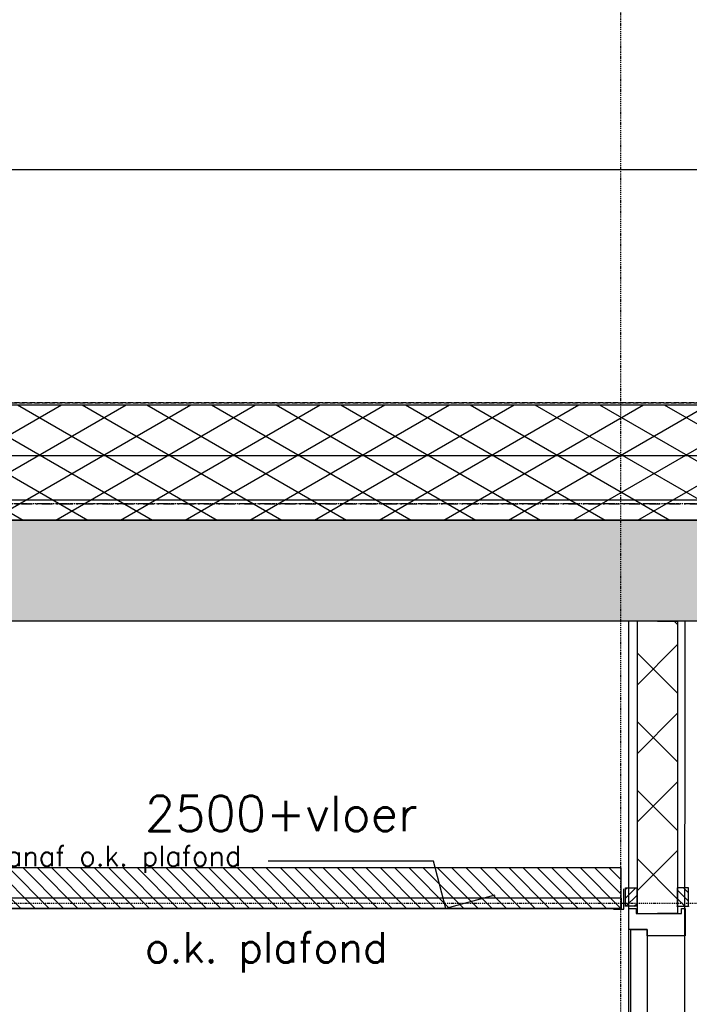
# Model space of a CAD drawing. Extents: x 149262 to 371235, y 141599 to 287858.
# Tile 21 of 60: x 158926 to 160583, y 153332 to 155767. Entities that reach past the tile are written whole.
import ezdxf

# ---------------------------------------------------------------- set-up
doc = ezdxf.new("R2010")
doc.units = 0
doc.header["$LTSCALE"] = 50
doc.header["$MEASUREMENT"] = 0
doc.header["$PDMODE"] = 3
doc.header["$PDSIZE"] = 0.1
for name, pattern in [('DASHDOT', [1, 0.5, -0.25, 0, -0.25]), ('DD1', [2.66667, 1.66667, -0.5, 0, -0.5]), ('HIDDEN', [0.375, 0.25, -0.125])]:
    doc.linetypes.add(name, pattern=pattern)
doc.layers.get('0').update_dxf_attribs({"linetype": 'CONTINUOUS'})
for name, color, linetype in [('_DETAILNUMMERS', 4, 'CONTINUOUS'), ('A--01A1_ACEER', 1, 'CONTINUOUS'), ('A--A21--_F-23-', 9, 'CONTINUOUS'), ('A--A22--_F123-', 9, 'CONTINUOUS'), ('A--A23--_F--3-', 9, 'CONTINUOUS'), ('A--A25--_F--3-', 9, 'CONTINUOUS'), ('A--L13D3_VLOEREN', 3, 'CONTINUOUS'), ('A--L21--', 3, 'CONTINUOUS'), ('A--L21--_F-23-', 4, 'CONTINUOUS'), ('A--L22--', 3, 'CONTINUOUS'), ('A--L22--_F--3-', 7, 'CONTINUOUS'), ('A--L25--', 7, 'CONTINUOUS'), ('A--L25--_F-23-', 7, 'CONTINUOUS'), ('A--L27DC4_DAKEN', 4, 'HIDDEN'), ('A--L32--_F123-', 1, 'CONTINUOUS'), ('A--L35-D2-_PLAFONDS', 2, 'CONTINUOUS'), ('A--L35-D4-_PLAFONDS', 4, 'CONTINUOUS'), ('A--L35D1_PLAFONDS', 1, 'CONTINUOUS'), ('A--M01A1_MAATVOERING', 1, 'CONTINUOUS'), ('A--M01B1_HOOGTE_MAATV', 1, 'CONTINUOUS'), ('A--T01B2_HOOGTE_MAATV', 2, 'CONTINUOUS'), ('A--T01B3_HOOGTE_MAATV', 3, 'CONTINUOUS'), ('STRAMIEN', 8, 'DD1'), ('X--LR---_CP', 7, 'CONTINUOUS')]:
    doc.layers.add(name, color=color, linetype=linetype)
doc.styles.add('HIEMSTRA', font='romans.shx')
doc.styles.add('HOOGTEXT', font='ROMANS.shx', dxfattribs={"height": 2.5})

# ---------------------------------------------------------------- blocks, each defined once
blk = doc.blocks.new('Q020259-')
at = {"layer": 'A--A25--_F--3-'}
h = blk.add_hatch(dxfattribs=at)
h.set_pattern_fill('ALFALINE', color=256, scale=15, style=0, pattern_type=2)
h.set_pattern_definition([(45, (0, 0), (-10.6066, 10.6066), [])])
h.paths.add_polyline_path([(0, 0), (0, 46), (28, 46), (28, 0)])
at = {"layer": 'A--L25--_F-23-', "color": 2, "linetype": 'Continuous'}
blk.add_lwpolyline([(0, 0), (0, 46), (28, 46), (28, 0)], close=True, dxfattribs=at)
at = {"layer": 'X--LR---_CP'}
for p in [(0, 0), (0, 0), (28, 0)]:
    blk.add_point(p, dxfattribs=at)
blk = doc.blocks.new('*U609')
at = {"layer": 'A--A22--_F123-', "linetype": 'Continuous'}
h = blk.add_hatch(dxfattribs=at)
h.set_pattern_fill('ALFAKRS', color=256, scale=120, style=0)
h.set_pattern_definition([(45, (-160504.16, -154278.92), (-84.852814, 84.852814), []), (135, (-160504.16, -154278.92), (-84.852814, -84.852814), [])])
h.paths.add_polyline_path([(0, 0), (50, 0), (50, -722.7), (0, -722.7), (-50, -722.7), (-50, 0)])
at = {"layer": 'A--L22--_F--3-', "color": 3, "linetype": 'Continuous'}
for points in [[(0, 0), (-50, 0), (-50, -722.7), (0, -722.7)], [(0, 0), (50, 0), (50, -722.7), (0, -722.7)]]:
    blk.add_lwpolyline(points, dxfattribs=at)
blk = doc.blocks.new('HOOGTEP')
at = {"layer": 'A--M01A1_MAATVOERING'}
for p, q in [((0, 0), (0.624, 2.33)), ((0.624, 2.33), (8.794, 2.33)), ((-2.415, 0.647), (0, 0))]:
    blk.add_line(p, q, dxfattribs=at)
at = {"layer": 'A--M01B1_HOOGTE_MAATV'}
blk.add_line((-1.379, 0), (0.911, 0), dxfattribs=at)
at = {"layer": 'A--T01B2_HOOGTE_MAATV', "style": 'HOOGTEXT', "flags": 4}
blk.add_attdef('TEKST', (1.84, -0.671), '', height=1.5, dxfattribs=at)
at = {"layer": 'A--T01B3_HOOGTE_MAATV', "style": 'HOOGTEXT', "flags": 4}
blk.add_attdef('HOOGTE', (1.673, 3.819), '', height=1.75, dxfattribs=at)

msp = doc.modelspace()

# ---------------------------------------------------------------- hatches: boundary and pattern name
at = {"layer": 'A--01A1_ACEER', "linetype": 'Continuous'}
h = msp.add_hatch(dxfattribs=at)
h.set_pattern_fill('ANSI31', color=256, scale=200, style=0)
h.set_pattern_definition([(135, (318138.676, 58423.107), (17.6776695, 17.6776695), [])])
h.paths.add_polyline_path([(154864.2, 153569), (160414.4, 153569), (160414.4, 153669), (154864.2, 153669)])
at = {"layer": 'A--A21--_F-23-'}
h = msp.add_hatch(dxfattribs=at)
h.set_pattern_fill('ALFAISO', color=256, scale=80, angle=270, style=0, pattern_type=2)
h.set_pattern_definition([(330, (40255.29, 48273.105), (40, 69.282032), []), (30, (40255.29, 48273.105), (-40, 69.282032), [])])
h.paths.add_polyline_path([(163659.9, 154814), (163659.9, 154529), (154851.7, 154529), (154851.7, 154814)])
at = {"layer": 'A--A23--_F--3-'}
h = msp.add_hatch(dxfattribs=at)
h.set_pattern_fill('ALFABET', color=256, scale=20, angle=1, style=0, pattern_type=2)
h.set_pattern_definition([(46, (40295.29, 48273.1), (-86.32078, 83.359004), []), (51, (40295.29, 48273.1), (143.64922, -10.04493), [15, -165]), (356, (40295.29, 48273.1), (-30.37155, 149.9312), [12, -132]), (101.4514, (40307.26, 48272.27), (113.27778, 139.88618), [12.74804, -140.22842]), (47.1842, (40294.6, 48313.1), (213.99344, -29.37358), [22.5, -247.5]), (97.6356, (40312.43, 48310.65), (183.50393, 198.05632), [19.12206, -210.3426]), (352.1842, (40294.6, 48313.1), (183.50378, 198.05647), [18, -198]), (22, (40314.77, 48303.45), (120.76856, -78.42802), [15, -165]), (327, (40314.77, 48303.45), (46.12453, 145.85721), [12, -132]), (72.4514, (40324.83, 48296.91), (166.89315, 67.42906), [12.74804, -140.22842]), (38.5, (40295.29, 48273.105), (1.269641, 66.611074), [0, -130.4, 0, -134, 0, -132.5]), (8.5, (40295.29, 48273.105), (51.229207, 79.788568), [0, -76.4, 0, -127.4, 0, -50.5]), (328.5, (40250.7, 48272.327), (106.826954, -2.64699), [0, -50, 0, -156, 0, -207]), (318.5, (40230.7, 48271.98), (116.270055, 22.05355), [0, -65, 0, -103.6, 0, -147]), (318.5, (40230.7, 48271.98), (116.270055, 22.05355), [0, -65, 0, -103.6, 0, -147])])
h.paths.add_polyline_path([(163669.9, 154528.9), (163669.9, 154279), (154861.7, 154279), (154861.7, 154529)])

# ---------------------------------------------------------------- linework, layer by layer
at = {"layer": '_DETAILNUMMERS', "color": 1}
msp.add_line((154808, 155395.9), (163702, 155395.9), dxfattribs=at)
at = {"layer": 'A--L13D3_VLOEREN'}
msp.add_lwpolyline([(163659.9, 154814), (163659.9, 154529), (154851.7, 154529), (154851.7, 154814)], close=True, dxfattribs=at)
at = {"layer": 'A--L21--'}
for p, q in [((154861.8, 154689), (163659.9, 154688.9)), ((154861.8, 154579), (163659.9, 154578.9))]:
    msp.add_line(p, q, dxfattribs=at)
at = {"layer": 'A--L21--_F-23-', "linetype": 'Continuous'}
msp.add_lwpolyline([(163669.9, 154528.9), (163669.9, 154279), (154861.7, 154279), (154861.7, 154529)], close=True, dxfattribs=at)
at = {"layer": 'A--L27DC4_DAKEN'}
for points in [[(154856.5, 155387.1), (154856.7, 154819), (163659.8, 154819)], [(163669.8, 155399.5), (163669.9, 154819), (154963, 154819)]]:
    msp.add_lwpolyline(points, dxfattribs=at)
at = {"layer": 'A--L32--_F123-', "color": 1}
for p, q in [((160433.3, 151084), (160433.5, 154279)), ((160572.3, 151084), (160572.5, 154279))]:
    msp.add_line(p, q, dxfattribs=at)
at = {"layer": 'A--L32--_F123-'}
msp.add_lwpolyline([(160563.5, 153568.3), (160572.5, 153568.3), (160572.5, 153501.3), (160478.8, 153501.3), (160478.8, 153516.3), (160433.5, 153516.3), (160433.5, 153568.3), (160451.5, 153568.3), (160451.5, 153556.3), (160563.5, 153556.3), (160563.5, 153568.3)], close=True, dxfattribs=at)
at = {"layer": 'A--L32--_F123-', "color": 2, "linetype": 'Continuous'}
msp.add_lwpolyline([(160478.6, 151084), (160438.6, 151084), (160438.7, 153516.3), (160478.7, 153516.3), (160478.6, 151084)], close=True, dxfattribs=at)
at = {"layer": 'A--L35-D2-_PLAFONDS'}
for p, q in [((160414.4, 153594), (154902.8, 153594)), ((160414.4, 153594), (160414.4, 153569)), ((160414.4, 153569), (154902.8, 153569))]:
    msp.add_line(p, q, dxfattribs=at)
at = {"layer": 'A--L35-D4-_PLAFONDS'}
for p, q in [((160420.8, 153567), (160420.8, 153617)), ((160395.8, 153567), (160420.8, 153567))]:
    msp.add_line(p, q, dxfattribs=at)
at = {"layer": 'A--L35D1_PLAFONDS', "linetype": 'Continuous'}
msp.add_lwpolyline([(154864.2, 153569), (160414.4, 153569), (160414.4, 153669), (154864.2, 153669)], close=True, dxfattribs=at)
at = {"layer": 'STRAMIEN', "color": 8, "linetype": 'DASHDOT', "ltscale": 0.1}
for p, q in [((160413, 162088.1), (160413, 142259.9)), ((160797, 154569), (149663, 154569)), ((160797, 153581), (150163, 153581))]:
    msp.add_line(p, q, dxfattribs=at)
at = {"layer": 'STRAMIEN', "linetype": 'DASHDOT'}
for p, q in [((160797, 154569), (150163, 154569)), ((157829, 154569), (163687.9, 154569))]:
    msp.add_line(p, q, dxfattribs=at)

# ---------------------------------------------------------------- block references
ref = msp.add_blockref('HOOGTEP', (159981.1, 153569), dxfattribs=dict(xscale=-50, yscale=50, zscale=50))
ref.add_attrib('TEKST', 'o.k. plafond', (159236, 153435), dxfattribs={"layer": 'A--T01B2_HOOGTE_MAATV', "height": 75, "style": 'HOOGTEXT', "flags": 4})
ref.add_attrib('HOOGTE', '2500+vloer', (159236, 153760), dxfattribs={"layer": 'A--T01B3_HOOGTE_MAATV', "height": 87.5, "style": 'HOOGTEXT', "flags": 4})
at = {"layer": 'A--L22--'}
msp.add_blockref('*U609', (160504.2, 154278.9), dxfattribs=at)
at = {"layer": 'A--L25--'}
msp.add_blockref('Q020259-', (160425, 153574), dxfattribs=at)
msp.add_blockref('Q020259-', (160425, 153574), dxfattribs=at)
at = {"layer": 'A--L25--', "xscale": -1}
msp.add_blockref('Q020259-', (160581, 153574), dxfattribs=at)

# ---------------------------------------------------------------- texts
at = {"layer": 'A--01A1_ACEER', "linetype": 'Continuous', "style": 'HIEMSTRA'}
msp.add_text('armaturenstrook 100mm vanaf o.k. plafond', height=50, dxfattribs=at).set_placement((157976.9, 153673.7))

doc.saveas('drawing.dxf')
